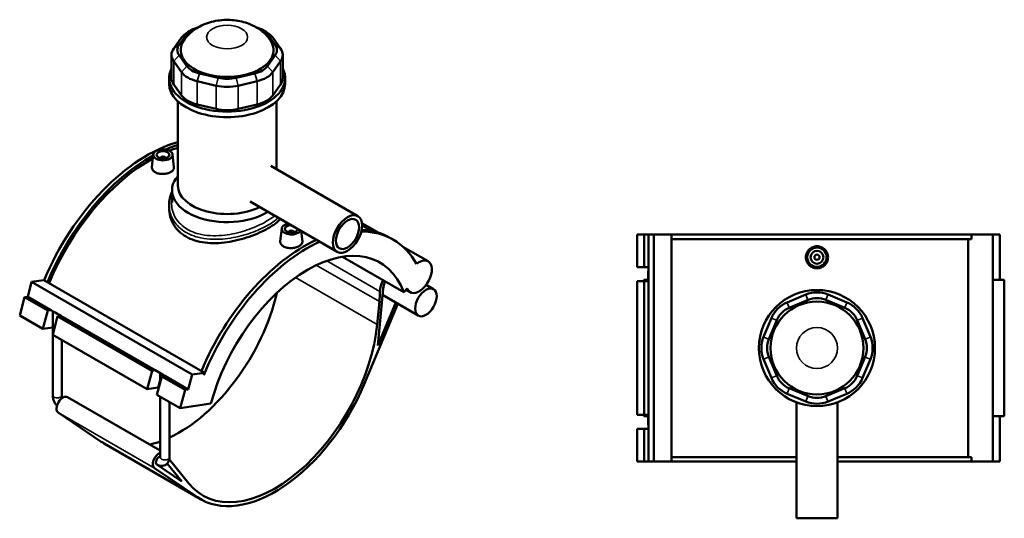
# Model space of a CAD drawing. Header units: millimetres. Extents: x -270 to 990, y -132 to 1191.
# Tile 7 of 7: x -159 to 605, y 804 to 1191. Entities that reach past the tile are written whole.
import ezdxf

# ---------------------------------------------------------------- set-up
doc = ezdxf.new("R2010")
doc.units = ezdxf.units.MM
doc.layers.add('Visible (ANSI)', color=7, linetype='Continuous', lineweight=50)
doc.layers.add('Visible Narrow (ANSI)', color=7, linetype='Continuous', lineweight=35)

msp = doc.modelspace()

# ---------------------------------------------------------------- linework, layer by layer
at = {"layer": 'Visible (ANSI)'}
for p, q in [((-33.46, 1176.94), (-39.5, 1168.51)), ((-35.35, 1171.19), (-29.3, 1179.62)), ((-25.4, 1182.99), (-28.58, 1181.15)), ((29.26, 1182.99), (32.44, 1181.15)), ((33.16, 1179.62), (39.21, 1171.19)), ((43.36, 1168.51), (37.32, 1176.94)), ((-41.22, 1163.54), (-41.22, 1145.53)), ((-29.3, 1154.81), (-35.35, 1163.23)), ((39.21, 1163.23), (33.16, 1154.81)), ((45.08, 1163.54), (45.08, 1145.53)), ((-39.5, 1158.57), (-33.46, 1150.14)), ((37.32, 1150.14), (43.36, 1158.57)), ((-43.07, 1141.2), (-43.07, 1145.53)), ((-4.96, 1145.69), (-19.56, 1149.18)), ((23.42, 1149.18), (8.82, 1145.69)), ((46.93, 1141.2), (46.93, 1145.53)), ((-33.46, 1132.13), (-39.5, 1140.56)), ((-21.28, 1143.11), (-6.68, 1139.62)), ((10.54, 1139.62), (25.14, 1143.11)), ((43.36, 1140.56), (37.32, 1132.13)), ((-36.32, 1062.2), (-36.32, 1127.51)), ((-6.68, 1121.61), (-21.28, 1125.1)), ((25.14, 1125.1), (10.54, 1121.61)), ((40.18, 1074.92), (40.18, 1127.51)), ((-55.34, 1086.31), (-56.4, 1076.45)), ((-40.37, 1086.31), (-39.3, 1076.42)), ((-49.85, 1083.59), (-49.85, 1083.4)), ((-45.85, 1083.59), (-45.85, 1083.4)), ((35.77, 1077.47), (103.27, 1038.5)), ((-40.82, 1048.98), (-40.82, 1058.53)), ((-43.07, 1047.1), (-43.07, 1044.29)), ((19.77, 1049.76), (87.27, 1010.79)), ((106.44, 1033.17), (119.62, 1025.56)), ((106.58, 1031.22), (113.8, 1027.05)), ((44.22, 1028.83), (43.17, 1018.97)), ((49.71, 1025.92), (49.71, 1026.11)), ((53.71, 1025.92), (53.71, 1026.11)), ((59.41, 1026.87), (60.26, 1018.94)), ((319.86, 1024.23), (319.86, 998.83)), ((319.86, 1024.23), (325.24, 1024.23)), ((325.24, 1024.23), (328.63, 1024.23)), ((325.24, 1024.23), (325.24, 998.83)), ((328.63, 1024.23), (328.63, 998.83)), ((328.63, 1024.23), (332.93, 1024.23)), ((332.93, 1024.23), (332.93, 848.23)), ((332.93, 1024.23), (346.47, 1024.23)), ((346.47, 1024.23), (346.47, 848.23)), ((346.47, 1024.23), (579.13, 1024.23)), ((595.88, 1024.23), (579.13, 1024.23)), ((579.13, 1020.71), (579.13, 1024.23)), ((601.32, 1024.23), (595.88, 1024.23)), ((595.88, 1024.23), (595.88, 848.23)), ((601.32, 1024.23), (601.32, 989.03)), ((130.71, 1020.3), (128.22, 1021.74)), ((579.13, 1020.71), (346.47, 1020.71)), ((576.61, 851.75), (576.61, 1020.71)), ((138.32, 1014.77), (157.79, 1003.52)), ((91.36, 1007.05), (138.91, 979.6)), ((319.86, 998.83), (325.24, 998.83)), ((325.24, 998.83), (328.63, 998.83)), ((328.48, 995.19), (328.48, 989.03)), ((328.63, 998.83), (328.63, 996.19)), ((328.63, 996.19), (328.63, 994.19)), ((328.63, 994.19), (328.63, 988.03)), ((-152.77, 976.04), (-149.72, 987.46)), ((-149.72, 987.46), (-140.15, 988.97)), ((-149.72, 987.46), (-25.27, 915.61)), ((-140.15, 988.97), (-15.7, 917.12)), ((156.27, 985.22), (162.05, 981.88)), ((325.24, 988.03), (319.86, 988.03)), ((319.86, 988.03), (319.86, 884.43)), ((328.63, 989.03), (325.11, 989.03)), ((325.11, 989.03), (325.11, 988.03)), ((328.63, 988.03), (325.24, 988.03)), ((325.24, 988.03), (325.24, 884.43)), ((328.63, 988.03), (328.63, 884.43)), ((604.69, 989.03), (595.88, 989.03)), ((604.69, 989.03), (604.69, 883.43)), ((118.71, 938.21), (122.9, 982.29)), ((138.91, 979.6), (141.67, 982.35)), ((140.72, 981.41), (143.94, 979.54)), ((450.79, 977.67), (436.19, 971.62)), ((482.61, 971.62), (468.01, 977.67)), ((-158.97, 961.38), (-155.16, 975.66)), ((-155.16, 975.66), (-152.77, 976.04)), ((-155.16, 975.66), (-137.2, 965.29)), ((-152.77, 976.04), (-134.81, 965.67)), ((108.28, 908.25), (134.4, 970.46)), ((119.98, 972.25), (118.28, 954.42)), ((132.67, 971.46), (118.71, 938.21)), ((122.44, 977.37), (150.19, 961.35)), ((437.91, 967.46), (452.51, 973.51)), ((466.29, 973.51), (480.89, 967.46)), ((-141.01, 951.01), (-137.2, 965.29)), ((-137.2, 965.29), (-134.81, 965.67)), ((-134.81, 965.67), (-132.94, 964.59)), ((-133.39, 899.7), (-133.39, 964.85)), ((-132.94, 964.59), (-131.52, 963.77)), ((-131.52, 963.77), (-127.17, 961.26)), ((-158.97, 961.38), (-141.01, 951.01)), ((-129.56, 960.88), (-133.37, 946.6)), ((-127.17, 961.26), (-129.56, 960.88)), ((-129.56, 960.88), (-56.31, 918.59)), ((-127.17, 961.26), (-53.91, 918.96)), ((424.01, 959.44), (417.97, 944.84)), ((422.12, 943.12), (428.17, 957.72)), ((490.63, 957.72), (496.68, 943.12)), ((500.83, 944.84), (494.79, 959.44)), ((-133.39, 952.21), (-141.01, 951.01)), ((-133.37, 946.6), (-60.12, 904.31)), ((-126.19, 899.7), (-126.19, 942.45)), ((417.97, 927.62), (424.01, 913.02)), ((428.17, 914.74), (422.12, 929.34)), ((496.68, 929.34), (490.63, 914.74)), ((494.79, 913.02), (500.83, 927.62)), ((-60.12, 904.31), (-56.31, 918.59)), ((-56.31, 918.59), (-53.91, 918.96)), ((-53.91, 918.96), (-49.56, 916.45)), ((-50.01, 909.17), (-50.01, 916.71)), ((-49.56, 916.45), (-48.14, 915.63)), ((-25.27, 915.61), (-15.7, 917.12)), ((-15.7, 917.12), (-16.21, 915.19)), ((-48.67, 914.18), (-52.48, 899.9)), ((-46.28, 914.56), (-48.67, 914.18)), ((-48.67, 914.18), (-30.71, 903.81)), ((-48.14, 915.63), (-46.28, 914.56)), ((-46.28, 914.56), (-28.32, 904.19)), ((-28.32, 904.19), (-25.27, 915.61)), ((-51.74, 905.62), (-60.12, 904.31)), ((-34.52, 889.53), (-30.71, 903.81)), ((-30.71, 903.81), (-28.32, 904.19)), ((452.51, 898.96), (437.91, 905)), ((480.89, 905), (466.29, 898.96)), ((-121.95, 898.2), (-50.01, 856.67)), ((-52.48, 899.9), (-34.52, 889.53)), ((-50.01, 851.56), (-50.01, 898.47)), ((-42.81, 851.56), (-42.81, 894.31)), ((436.19, 900.85), (450.79, 894.8)), ((443.4, 894.17), (443.4, 804.23)), ((468.01, 894.8), (482.61, 900.85)), ((475.4, 894.17), (475.4, 804.23)), ((-95.68, 863.62), (-129.06, 886.21)), ((-34.52, 889.53), (-10.6, 893.28)), ((319.86, 884.43), (325.24, 884.43)), ((325.11, 884.43), (325.11, 883.43)), ((325.11, 883.43), (328.63, 883.43)), ((325.24, 884.43), (328.63, 884.43)), ((328.48, 883.43), (328.48, 877.27)), ((328.63, 884.43), (328.63, 878.27)), ((328.63, 878.27), (328.63, 876.27)), ((595.88, 883.43), (604.69, 883.43)), ((601.32, 883.43), (601.32, 848.23)), ((325.24, 873.63), (319.86, 873.63)), ((319.86, 873.63), (319.86, 848.23)), ((328.63, 873.63), (325.24, 873.63)), ((325.24, 873.63), (325.24, 848.23)), ((328.63, 876.27), (328.63, 873.63)), ((328.63, 873.63), (328.63, 848.23)), ((-93.34, 862.16), (-18.67, 819.05)), ((-27.83, 831.31), (-42.95, 849.99)), ((319.86, 848.23), (325.24, 848.23)), ((325.24, 848.23), (328.63, 848.23)), ((328.63, 848.23), (332.93, 848.23)), ((332.93, 848.23), (346.47, 848.23)), ((443.4, 851.75), (346.47, 851.75)), ((346.47, 848.23), (443.4, 848.23)), ((579.13, 851.75), (475.4, 851.75)), ((475.4, 848.23), (579.13, 848.23)), ((579.13, 848.23), (579.13, 851.75)), ((579.13, 848.23), (595.88, 848.23)), ((595.88, 848.23), (601.32, 848.23)), ((-54.39, 843.1), (-21.01, 820.51)), ((-33.21, 832.83), (-52.64, 845.98)), ((-52.6, 845.95), (-52.56, 845.93)), ((-44.48, 846.76), (-33.21, 832.83)), ((443.4, 804.23), (475.4, 804.23))]:
    msp.add_line(p, q, dxfattribs=at)
for centre, radius in [((459.4, 1006.63), 7.5), ((459.4, 1006.63), 5), ((459.4, 1006.63), 2), ((459.4, 936.23), 45), ((459.4, 936.23), 36)]:
    msp.add_circle(centre, radius, dxfattribs=at)
for centre, radius, start, end in [((332.08, 995.19), 3.6, 163.82929, 196.17071), ((459.4, 956.88), 22.5, 67.5, 112.5), ((444.8, 950.83), 22.5, 112.5, 157.5), ((459.4, 956.88), 18, 67.5, 112.5), ((474, 950.83), 22.5, 22.5, 67.5), ((444.8, 950.83), 18, 112.5, 157.5), ((474, 950.83), 18, 22.5, 67.5), ((438.75, 936.23), 22.5, 157.5, 202.5), ((438.75, 936.23), 18, 157.5, 202.5), ((480.05, 936.23), 18, 337.5, 22.5), ((480.05, 936.23), 22.5, 337.5, 22.5), ((444.8, 921.63), 22.5, 202.5, 247.5), ((444.8, 921.63), 18, 202.5, 247.5), ((474, 921.63), 18, 292.5, 337.5), ((474, 921.63), 22.5, 292.5, 337.5), ((459.4, 915.59), 22.5, 247.5, 292.5), ((459.4, 915.59), 18, 247.5, 292.5), ((332.08, 877.27), 3.6, 163.82929, 196.17071)]:
    msp.add_arc(centre, radius, start, end, dxfattribs=at)
for centre, major_axis, ratio, start_param, end_param in [((-12.67, 1175.64), (18, 0), 0.57735, 2.014984, 2.748894), ((16.53, 1175.64), (18, 0), 0.57735, 0.392699, 1.126608), ((-12.67, 1171.97), (-22.5, 0), 0.57735, 5.497787, 5.890486), ((16.53, 1171.97), (22.5, 0), 0.57735, 0.392699, 0.785398), ((-18.72, 1163.54), (-22.5, 0), 0.57735, 5.890486, 6.675884), ((1.93, 1167.21), (-36, 0), 0.57735, 5.919574, 9.788389), ((-18.72, 1167.21), (-18, 0), 0.57735, 5.890486, 6.675884), ((22.58, 1167.21), (18, 0), 0.57735, 5.890486, 6.675884), ((22.58, 1163.54), (22.5, 0), 0.57735, 5.890486, 6.675884), ((-12.67, 1158.78), (-18, 0), 0.57735, 0.392699, 1.178097), ((16.53, 1158.78), (-18, 0), 0.57735, 1.963495, 2.748894), ((1.93, 1145.53), (-45, 0), 0.57735, 5.99515, 9.712813), ((-18.72, 1145.53), (-22.5, 0), 0.57735, 0, 0.392699), ((-12.67, 1155.11), (-22.5, 0), 0.57735, 0.392699, 1.178097), ((1.93, 1155.29), (-18, 0), 0.57735, 1.178097, 1.963495), ((16.53, 1155.11), (22.5, 0), 0.57735, 5.105088, 5.890486), ((22.58, 1145.53), (22.5, 0), 0.57735, 5.890486, 6.283185), ((1.93, 1141.2), (-45, 0), 0.57735, 0, 3.141593), ((1.93, 1151.62), (22.5, 0), 0.57735, 4.31969, 5.105088), ((-12.67, 1137.1), (-22.5, 0), 0.57735, 0.392699, 1.178097), ((16.53, 1137.1), (-22.5, 0), 0.57735, 1.963495, 2.748894), ((1.93, 1133.61), (-22.5, 0), 0.57735, 1.178097, 1.963495), ((-60.3, 976.88), (-66.56, -115.28), 0.57735, 3.669428, 4.935541), ((-57.81, 975.44), (66.56, 115.28), 0.57735, 0.555088, 0.656771), ((-57.81, 975.44), (66.56, 115.28), 0.57735, 0.760115, 1.793948), ((-47.85, 1083.59), (-2, 0), 0.57735, 2.963882, 6.460896), ((-57.81, 975.44), (-65.25, -113.02), 0.57735, 3.691988, 3.763576), ((-57.81, 975.44), (-65.25, -113.02), 0.57735, 3.903839, 4.940082), ((1.93, 1058.53), (-42.75, 0), 0.57735, 5.820231, 8.683197), ((1.93, 1062.2), (-38.25, 0), 0.57735, 0, 2.28745), ((51.71, 1028.56), (-7.5, 0), 0.57735, 5.031383, 9.105784), ((51.71, 1028.56), (5, 0), 0.57735, 1.615885, 6.238097), ((51.71, 1026.11), (-2, 0), 0.57735, 2.963882, 6.460896), ((64.15, 905.03), (66.56, 115.28), 0.57735, 5.950071, 6.60838), ((61.67, 906.46), (66.56, 115.28), 0.57735, 0, 0.291762), ((61.67, 906.46), (66.56, 115.28), 0.57735, 0.684233, 1.793948), ((64.15, 905.03), (-66.56, -115.28), 0.57735, 3.825826, 4.950367), ((64.15, 905.03), (56.25, 97.43), 0.57735, 5.846853, 8.290314), ((150.87, 991.53), (-6.92, -11.99), 0.57735, 5.846853, 10.421472), ((131.23, 985.98), (-7.62, -13.19), 0.57735, 4.823578, 5.465567), ((131.23, 985.98), (-5.93, -10.27), 0.57735, 4.855423, 5.3822), ((-35.41, 962.51), (56.25, 97.43), 0.57735, 3.833826, 5.196727), ((40.96, 937.22), (56.25, 97.43), 0.57735, 5.3822, 5.465567), ((-129.79, 964.57), (-3.59, 0.86), 0.349506, 0.587226, 1.15169), ((39.26, 919.4), (-56.25, -97.43), 0.57735, 6.064865, 8.523793), ((-46.41, 916.43), (-3.59, 0.86), 0.349506, 0.587226, 1.15169), ((-47.92, 903.42), (-5.22, 1.39), 0.345066, 5.415883, 5.620631), ((39.26, 919.4), (-57.94, -100.35), 0.57735, 6.241978, 8.070118), ((-125.43, 892.16), (-3.49, -6.04), 0.57735, 3.141593, 6.241978), ((-35.41, 962.51), (-57.94, -100.35), 0.57735, 6.241978, 6.283185), ((-35.41, 962.51), (56.25, 97.43), 0.57735, 3.637244, 3.742404), ((-50.76, 849.05), (-3.49, -6.04), 0.57735, 3.773147, 6.241978), ((-50.76, 849.05), (-1.8, -3.12), 0.57735, 3.625549, 6.241978)]:
    msp.add_ellipse(centre, major_axis=major_axis, ratio=ratio, start_param=start_param, end_param=end_param, dxfattribs=at)
for centre, major_axis in [((-47.85, 1086.04), (7.5, 0)), ((-47.85, 1086.04), (-5, 0)), ((95.27, 1024.64), (8, 13.86)), ((95.27, 1024.64), (6.4, 11.09)), ((156.12, 971.61), (5.93, 10.27))]:
    msp.add_ellipse(centre, major_axis=major_axis, ratio=0.57735, dxfattribs=at)
for points, knots in [([(35.58, 1174.6), (33.75, 1177.38), (31.63, 1179.61), (26.56, 1183.84), (23.57, 1185.56), (16.68, 1188.58), (12.76, 1189.6), (4.61, 1190.75), (0.38, 1190.79), (-8.03, 1189.81), (-12.22, 1188.8), (-20.28, 1185.36), (-24.2, 1183.03), (-29.19, 1178), (-30.52, 1176.42), (-31.72, 1174.6)], [5.861399, 5.861399, 5.861399, 5.861399, 6.102229, 6.102229, 6.419648, 6.419648, 6.829948, 6.829948, 7.26785, 7.26785, 7.705724, 7.705724, 8.118184, 8.118184, 8.275768, 8.275768, 8.275768, 8.275768]), ([(-39.3, 1076.42), (-39.29, 1076.32), (-39.29, 1076.23), (-39.29, 1075.54), (-39.51, 1074.91), (-40.39, 1073.74), (-41.05, 1073.19), (-42.57, 1072.32), (-43.53, 1071.92), (-45.64, 1071.37), (-46.78, 1071.22), (-48.93, 1071.16), (-50.08, 1071.25), (-52.19, 1071.71), (-53.15, 1072.08), (-54.68, 1072.95), (-55.33, 1073.52), (-56.2, 1074.78), (-56.42, 1075.48), (-56.41, 1076.23), (-56.41, 1076.34), (-56.39, 1076.45)], [0.593442, 0.593442, 0.593442, 0.593442, 0.645466, 0.645466, 0.967986, 0.967986, 1.290507, 1.290507, 1.613027, 1.613027, 1.935547, 1.935547, 2.25828, 2.25828, 2.581013, 2.581013, 2.903746, 2.903746, 3.226479, 3.226479, 3.279443, 3.279443, 3.279443, 3.279443]), ([(-43.07, 1047.1), (-43.07, 1048.83), (-42.88, 1050.56), (-42.14, 1053.94), (-41.58, 1055.59), (-40.84, 1057.2), (-40.83, 1057.22), (-40.82, 1057.24)], [30.765529, 30.765529, 30.765529, 30.765529, 31.442851, 31.442851, 32.115316, 32.115316, 32.122331, 32.122331, 32.122331, 32.122331]), ([(43.16, 1036.25), (42.08, 1035.09), (40.79, 1033.93), (37.65, 1031.53), (35.76, 1030.3), (31.73, 1027.97), (29.46, 1026.8), (24.52, 1024.57), (21.86, 1023.51), (16.31, 1021.58), (13.43, 1020.72), (7.64, 1019.29), (4.73, 1018.71), (-0.88, 1017.9), (-3.78, 1017.63), (-9.57, 1017.48), (-12.46, 1017.6), (-18, 1018.29), (-20.66, 1018.86), (-25.6, 1020.43), (-27.87, 1021.43), (-31.91, 1023.76), (-33.79, 1025.16), (-37.1, 1028.35), (-38.53, 1030.14), (-40.82, 1033.97), (-41.68, 1036.01), (-42.8, 1040.16), (-43.07, 1042.26), (-43.07, 1044.29)], [5.221503, 5.221503, 5.221503, 5.221503, 5.986585, 5.986585, 6.84155, 6.84155, 7.696514, 7.696514, 8.551479, 8.551479, 9.406444, 9.406444, 10.261408, 10.261408, 11.116831, 11.116831, 11.972254, 11.972254, 12.827677, 12.827677, 13.683099, 13.683099, 14.538522, 14.538522, 15.393945, 15.393945, 16.249367, 16.249367, 17.10479, 17.10479, 17.10479, 17.10479]), ([(60.26, 1018.94), (60.27, 1018.84), (60.27, 1018.75), (60.27, 1018.06), (60.05, 1017.43), (59.17, 1016.26), (58.52, 1015.71), (56.99, 1014.83), (56.03, 1014.44), (53.92, 1013.89), (52.78, 1013.74), (50.63, 1013.68), (49.48, 1013.77), (47.37, 1014.23), (46.41, 1014.59), (45.65, 1015.03), (44.89, 1015.47), (44.23, 1016.04), (43.36, 1017.3), (43.14, 1018), (43.15, 1018.75), (43.15, 1018.86), (43.17, 1018.97)], [3.174455, 3.174455, 3.174455, 3.174455, 3.226479, 3.226479, 3.548999, 3.548999, 3.87152, 3.87152, 4.19404, 4.19404, 4.51656, 4.51656, 4.839293, 4.839293, 5.162026, 5.162026, 5.162026, 5.484759, 5.484759, 5.807492, 5.807492, 5.860456, 5.860456, 5.860456, 5.860456]), ([(467.97, 1006.63), (467.97, 1005.56), (467.76, 1004.41), (466.88, 1002.3), (466.22, 1001.34), (464.7, 999.82), (463.73, 999.17), (461.62, 998.3), (460.47, 998.08), (458.32, 998.08), (457.18, 998.3), (455.07, 999.17), (454.1, 999.82), (452.58, 1001.34), (451.92, 1002.3), (451.04, 1004.41), (450.83, 1005.56), (450.83, 1007.71), (451.04, 1008.86), (451.92, 1010.96), (452.58, 1011.92), (454.1, 1013.44), (455.07, 1014.1), (457.18, 1014.97), (458.32, 1015.18), (460.47, 1015.18), (461.62, 1014.97), (463.73, 1014.1), (464.7, 1013.44), (466.22, 1011.92), (466.88, 1010.96), (467.76, 1008.86), (467.97, 1007.71), (467.97, 1006.63)], [0, 0, 0, 0, 0.322733, 0.322733, 0.645466, 0.645466, 0.967986, 0.967986, 1.290507, 1.290507, 1.613027, 1.613027, 1.935547, 1.935547, 2.25828, 2.25828, 2.581013, 2.581013, 2.903746, 2.903746, 3.226479, 3.226479, 3.548999, 3.548999, 3.87152, 3.87152, 4.19404, 4.19404, 4.51656, 4.51656, 4.839293, 4.839293, 5.162026, 5.162026, 5.162026, 5.162026]), ([(-130.07, 891.42), (-130.38, 891.77), (-130.66, 892.14), (-131.43, 893.22), (-131.86, 893.98), (-132.59, 895.54), (-132.87, 896.35), (-133.27, 898.01), (-133.39, 898.85), (-133.39, 899.7)], [3.599271, 3.599271, 3.599271, 3.599271, 3.769911, 3.769911, 4.08407, 4.08407, 4.39823, 4.39823, 4.712389, 4.712389, 4.712389, 4.712389]), ([(-125.66, 897.72), (-125.75, 897.9), (-125.83, 898.09), (-125.99, 898.54), (-126.07, 898.8), (-126.16, 899.25), (-126.18, 899.44), (-126.19, 899.63), (-126.19, 899.67), (-126.19, 899.7)], [4.0678364, 4.0678364, 4.0678364, 4.0678364, 4.2227622, 4.2227622, 4.4497631, 4.4497631, 4.6605497, 4.6605497, 4.712389, 4.712389, 4.712389, 4.712389]), ([(-42.81, 851.56), (-42.81, 850.71), (-42.92, 849.84), (-43.48, 848.18), (-43.91, 847.39), (-45.01, 846.19), (-45.61, 845.74), (-46.87, 845.13), (-47.52, 844.96), (-48.89, 844.81), (-49.6, 844.87), (-51.08, 845.2), (-51.85, 845.52), (-52.55, 845.92), (-52.56, 845.93), (-52.56, 845.93)], [1.570796, 1.570796, 1.570796, 1.570796, 1.884956, 1.884956, 2.178001, 2.178001, 2.39917, 2.39917, 2.60766, 2.60766, 2.84188, 2.84188, 3.139342, 3.139342, 3.141593, 3.141593, 3.141593, 3.141593]), ([(-50.01, 851.56), (-50.01, 851.44), (-50.02, 851.36), (-50.03, 851.29), (-50.03, 851.28), (-50.03, 851.28)], [1.5707963, 1.5707963, 1.5707963, 1.5707963, 1.7594727, 1.7594727, 1.8595922, 1.8595922, 1.8595922, 1.8595922])]:
    msp.add_open_spline(points, degree=3, knots=knots, dxfattribs=at)
at = {"layer": 'Visible Narrow (ANSI)'}
for p, q in [((-29.3, 1179.62), (-33.46, 1176.94)), ((33.16, 1179.62), (37.32, 1176.94)), ((-39.5, 1168.51), (-35.35, 1171.19)), ((39.21, 1171.19), (43.36, 1168.51)), ((-35.35, 1163.23), (-39.5, 1158.57)), ((39.21, 1163.23), (43.36, 1158.57)), ((-39.5, 1140.56), (-39.5, 1158.57)), ((-29.3, 1154.81), (-33.46, 1150.14)), ((33.16, 1154.81), (37.32, 1150.14)), ((43.36, 1158.57), (43.36, 1140.56)), ((-33.46, 1150.14), (-33.46, 1132.13)), ((-19.56, 1149.18), (-21.28, 1143.11)), ((-4.96, 1145.69), (-6.68, 1139.62)), ((8.82, 1145.69), (10.54, 1139.62)), ((23.42, 1149.18), (25.14, 1143.11)), ((37.32, 1132.13), (37.32, 1150.14)), ((-21.28, 1125.1), (-21.28, 1143.11)), ((-6.68, 1139.62), (-6.68, 1121.61)), ((10.54, 1121.61), (10.54, 1139.62)), ((25.14, 1143.11), (25.14, 1125.1)), ((71.03, 1000.51), (119.98, 972.25)), ((120.47, 980.17), (79.29, 1003.94)), ((54.98, 990.97), (118.28, 954.42)), ((436.28, 971.41), (437.83, 967.67)), ((452.43, 973.72), (450.88, 977.46)), ((466.37, 973.72), (467.92, 977.46)), ((480.97, 967.67), (482.52, 971.41)), ((427.96, 957.81), (424.22, 959.36)), ((490.84, 957.81), (494.58, 959.36)), ((421.92, 943.21), (418.17, 944.76)), ((496.88, 943.21), (500.63, 944.76)), ((421.92, 929.26), (418.17, 927.71)), ((496.88, 929.26), (500.63, 927.71)), ((-51.74, 905.62), (-50.01, 912.13)), ((427.96, 914.66), (424.22, 913.11)), ((490.84, 914.66), (494.58, 913.11)), ((437.83, 904.8), (436.28, 901.05)), ((480.97, 904.8), (482.52, 901.05)), ((452.43, 898.75), (450.88, 895.01)), ((466.37, 898.75), (467.92, 895.01)), ((-129.06, 886.21), (-54.39, 843.1)), ((-95.68, 863.62), (-21.01, 820.51))]:
    msp.add_line(p, q, dxfattribs=at)
msp.add_circle((459.4, 936.23), 15.9, dxfattribs=at)
msp.add_ellipse((1.93, 1177.33), major_axis=(-15.9, 0), ratio=0.57735, dxfattribs=at)
for centre, major_axis, start_param, end_param in [((-129.79, 899.7), (-3.6, 0), 0, 3.141593), ((-46.41, 851.56), (3.6, 0), 3.141593, 6.283185), ((-50.76, 849.05), (-1.8, -3.12), 6.241978, 6.283185)]:
    msp.add_ellipse(centre, major_axis=major_axis, ratio=0.57735, start_param=start_param, end_param=end_param, dxfattribs=at)
for points, knots in [([(-43.07, 1047.1), (-43.07, 1043.81), (-42.34, 1040.53), (-39.22, 1033.83), (-36.52, 1030.52), (-29.55, 1025.27), (-25.31, 1023.31), (-14.81, 1020.59), (-8.32, 1020.21), (3.79, 1021.18), (9.4, 1022.24), (19.85, 1025.18), (24.71, 1027.02), (33.29, 1031.12), (37, 1033.38), (40.48, 1036.19), (41.04, 1036.68), (41.57, 1037.17)], [-30.765529, -30.765529, -30.765529, -30.765529, -29.404993, -29.404993, -27.792007, -27.792007, -26.215722, -26.215722, -24.284856, -24.284856, -22.665815, -22.665815, -21.114366, -21.114366, -19.566442, -19.566442, -19.243976, -19.243976, -19.243976, -19.243976]), ([(38.72, 1038.81), (38.52, 1038.64), (38.31, 1038.47), (35.3, 1036.07), (31.71, 1033.89), (23.44, 1029.9), (18.76, 1028.1), (8.72, 1025.17), (3.35, 1024.08), (-8.25, 1023.01), (-14.45, 1023.3), (-24.46, 1025.8), (-28.49, 1027.65), (-35.1, 1032.67), (-37.64, 1035.85), (-40.86, 1042.99), (-41.48, 1046.95), (-40.99, 1051.35), (-40.92, 1051.87), (-40.82, 1052.39)], [19.447655, 19.447655, 19.447655, 19.447655, 19.566442, 19.566442, 21.114366, 21.114366, 22.665815, 22.665815, 24.284856, 24.284856, 26.215722, 26.215722, 27.792007, 27.792007, 29.404993, 29.404993, 31.073173, 31.073173, 31.296782, 31.296782, 31.296782, 31.296782])]:
    msp.add_open_spline(points, degree=3, knots=knots, dxfattribs=at)

doc.saveas('drawing.dxf')
